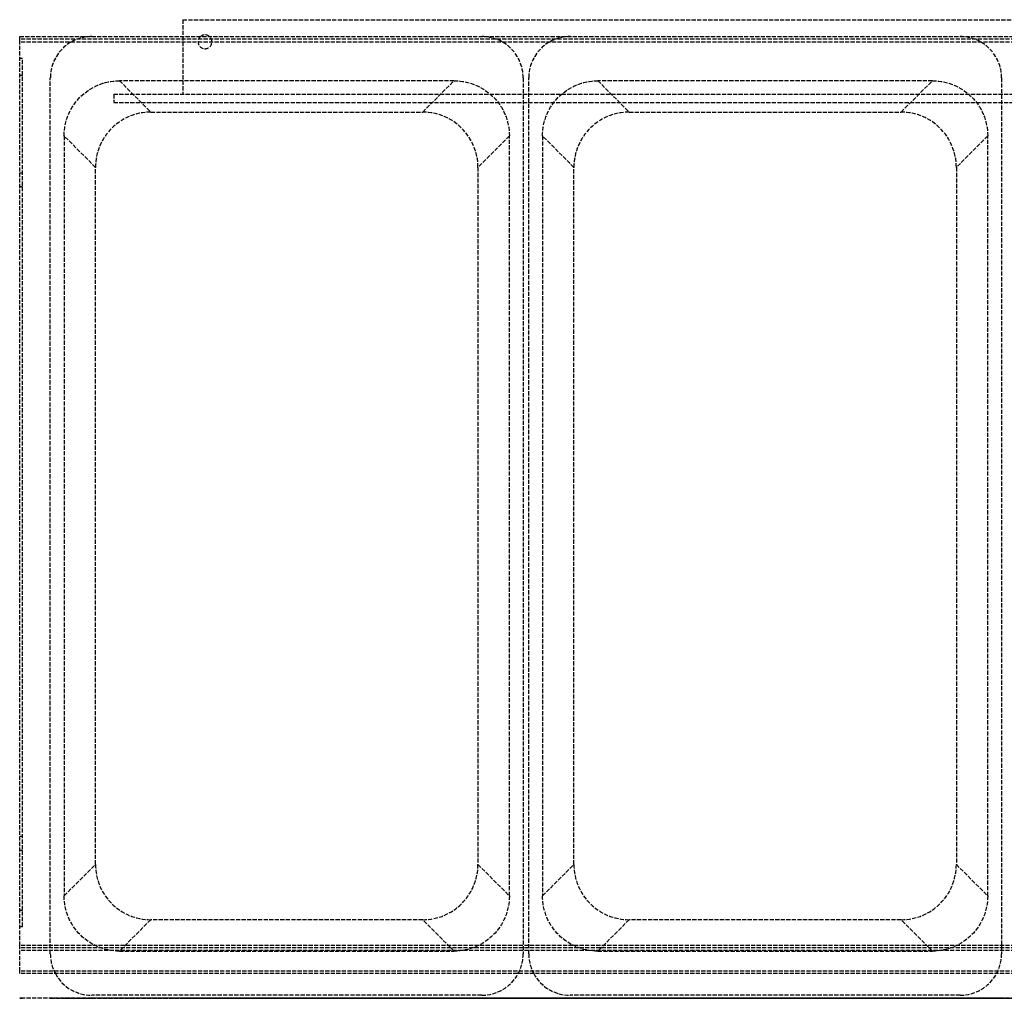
# Model space of a CAD drawing. Header units: millimetres. Extents: x -430 to 430, y 0 to 354.
# Tile 1 of 3: x -430 to -74, y 0 to 354. Entities that reach past the tile are written whole.
import ezdxf

# ---------------------------------------------------------------- set-up
doc = ezdxf.new("R2010")
doc.units = ezdxf.units.MM
doc.header["$LTSCALE"] = 10
doc.linetypes.add('ALLCAD_Strich', pattern=[0.2, 0.15, -0.05])
doc.layers.add('BESCH_KONT_sich_schn_ansi_2d', color=40, linetype='Continuous')
doc.layers.add('BESCH_KONT_sich_schn_grun_2d', color=10, linetype='Continuous')

msp = doc.modelspace()

# ---------------------------------------------------------------- linework, layer by layer
at = {"layer": 'BESCH_KONT_sich_schn_ansi_2d', "linetype": 'ALLCAD_Strich'}
for p, q in [((430, 0, 401.09), (-430, 0, 401.09)), ((430, 0, 407), (-430, 0, 407)), ((-430, 0, 401.09), (-430, 0, 407)), ((-430, 0, 400.59), (-430, 0, 401.09)), ((430, 0, 400.59), (-430, 0, 400.59)), ((-430, 0, 386), (-430, 0, 400.59)), ((430, 0, 386), (-430, 0, 386)), ((-430, 0, 386), (-430, 0, 385)), ((430, 0, 385), (-430, 0, 385)), ((-430, 0, 364), (-430, 0, 370)), ((-430, 0, 385), (-430, 0, 370)), ((-430, 0, 364), (-429, 0, 364)), ((-430, 0, 370), (-429, 0, 370)), ((430, 0, 386.5), (-430, 0, 386.5)), ((430, 0, 387), (-430, 0, 387)), ((-429, 0, 377.5), (-430, 0, 377.5)), ((-429, 0, 382.5), (-430, 0, 382.5)), ((-429, 0, 364), (-429, 0, 370)), ((-429, 0, 385), (-429, 0, 370)), ((-418.92, 0, 375), (-418.92, 0, 325)), ((-403.92, 0, 325), (-418.92, 0, 325)), ((-418.92, 0, 375), (-403.92, 0, 375)), ((-413.92, 0, 325), (-402.57, 0)), ((-403.92, 0, 325), (-262.92, 0, 325)), ((-403.92, 0, 325), (-403.92, 0, 375)), ((-262.92, 0, 375), (-403.92, 0, 375)), ((-382.58, 0), (-402.57, 0)), ((-396, 0, 28), (-396, 0)), ((-396, 0, 28), (-263.29, 0, 28)), ((-382.58, 0), (-393.93, 0, 325)), ((-284.26, 0), (-382.58, 0)), ((-371, 0, 1.5), (-371, 0)), ((-371, 0, 1.5), (1, 0, 1.5)), ((-365.5, 0, 1.5), (-365.5, 0)), ((-360.5, 0, 1.5), (-360.5, 0)), ((-264.27, 0), (-284.26, 0)), ((-272.91, 0, 325), (-284.26, 0)), ((-229.57, 0), (-264.27, 0)), ((-264.27, 0), (-252.92, 0, 325)), ((-263.29, 0, 28), (-230.55, 0, 28)), ((-247.92, 0, 325), (-262.92, 0, 325)), ((-262.92, 0, 375), (-247.92, 0, 375)), ((-262.92, 0, 375), (-262.92, 0, 325)), ((-247.92, 0, 325), (-247.92, 0, 375)), ((-245.92, 0, 375), (-230.92, 0, 375)), ((-230.92, 0, 325), (-245.92, 0, 325)), ((-245.92, 0, 375), (-245.92, 0, 325)), ((-240.92, 0, 325), (-229.57, 0)), ((-89.92, 0, 375), (-230.92, 0, 375)), ((-230.92, 0, 325), (-230.92, 0, 375)), ((-230.92, 0, 325), (-89.92, 0, 325)), ((-230.55, 0, 28), (-90.29, 0, 28)), ((-209.58, 0), (-229.57, 0)), ((-209.58, 0), (-220.93, 0, 325)), ((-111.26, 0), (-209.58, 0)), ((-99.91, 0, 325), (-111.26, 0)), ((-91.27, 0), (-111.26, 0)), ((-48, 0), (-91.27, 0)), ((-91.27, 0), (-79.92, 0, 325)), ((-90.29, 0, 28), (-48.98, 0, 28)), ((-74.92, 0, 325), (-89.92, 0, 325)), ((-89.92, 0, 375), (-74.92, 0, 375)), ((-89.92, 0, 375), (-89.92, 0, 325)), ((-74.92, 0, 325), (-74.92, 0, 375))]:
    msp.add_line(p, q, dxfattribs=at)
at = {"layer": 'BESCH_KONT_sich_schn_grun_2d', "linetype": 'ALLCAD_Strich'}
for p, q in [((-371, 354), (-371, 347.92)), ((-371, 354), (1, 354)), ((-430, 347.92), (430, 347.92)), ((-430, 346.92), (-430, 347.92)), ((-430, 345.92), (-430, 346.92)), ((430, 346.92), (-430, 346.92)), ((430, 345.92), (-430, 345.92)), ((-430, 19.08), (-430, 345.92)), ((-371, 347.92), (-371, 327)), ((-429, 339.92), (-430, 339.92)), ((-429, 25.92), (-429, 339.92)), ((-430, 333.92), (-429, 333.92)), ((-418.92, 16.08), (-418.92, 332.92)), ((-272.91, 331.92), (-393.93, 331.92)), ((-393.93, 331.92), (-382.58, 320.57)), ((-284.26, 320.57), (-272.91, 331.92)), ((-247.92, 332.92), (-247.92, 16.08)), ((-245.92, 16.08), (-245.92, 332.92)), ((-99.91, 331.92), (-220.93, 331.92)), ((-220.93, 331.92), (-209.58, 320.57)), ((-111.26, 320.57), (-99.91, 331.92)), ((-74.92, 332.92), (-74.92, 16.08)), ((-396, 327), (26, 327)), ((-396, 327), (-396, 324)), ((-396, 324), (26, 324)), ((-382.58, 320.57), (-284.26, 320.57)), ((-209.58, 320.57), (-111.26, 320.57)), ((-413.92, 311.93), (-413.92, 37.07)), ((-402.57, 300.58), (-413.92, 311.93)), ((-252.92, 311.93), (-264.27, 300.58)), ((-252.92, 37.07), (-252.92, 311.93)), ((-240.92, 311.93), (-240.92, 37.07)), ((-229.57, 300.58), (-240.92, 311.93)), ((-79.92, 311.93), (-91.27, 300.58)), ((-79.92, 37.07), (-79.92, 311.93)), ((-402.57, 48.42), (-402.57, 300.58)), ((-264.27, 300.58), (-264.27, 48.42)), ((-229.57, 48.42), (-229.57, 300.58)), ((-91.27, 300.58), (-91.27, 48.42)), ((-429, 298.5), (-430, 298.5)), ((-429, 293.5), (-430, 293.5)), ((-429, 58.5), (-430, 58.5)), ((-429, 53.5), (-430, 53.5)), ((-413.92, 37.07), (-402.57, 48.42)), ((-264.27, 48.42), (-252.92, 37.07)), ((-240.92, 37.07), (-229.57, 48.42)), ((-91.27, 48.42), (-79.92, 37.07)), ((-430, 31.92), (-429, 31.92)), ((-430, 25.92), (-429, 25.92)), ((-382.58, 28.43), (-393.93, 17.08)), ((-284.26, 28.43), (-382.58, 28.43)), ((-272.91, 17.08), (-284.26, 28.43)), ((-209.58, 28.43), (-220.93, 17.08)), ((-111.26, 28.43), (-209.58, 28.43)), ((-99.91, 17.08), (-111.26, 28.43)), ((430, 19.08), (-430, 19.08)), ((-430, 18.21), (-430, 19.08)), ((430, 18.21), (-430, 18.21)), ((-430, 9.79), (-430, 18.21)), ((430, 17.34), (-430, 17.34)), ((-393.93, 17.08), (-272.91, 17.08)), ((-220.93, 17.08), (-99.91, 17.08)), ((430, 9.79), (-430, 9.79)), ((-430, 8.92), (-430, 9.79)), ((430, 8.92), (-430, 8.92)), ((-262.92, 1.08), (-403.92, 1.08)), ((-89.92, 1.08), (-230.92, 1.08))]:
    msp.add_line(p, q, dxfattribs=at)
for centre, radius, start, end in [((-403.92, 332.92), 15, 90, 180), ((-363, 346), 2.5, 129.8009, 0), ((-363, 346), 2.5, 50.1991, 129.8009), ((-363, 346), 2.5, 360, 50.1991), ((-262.92, 332.92), 15, 0, 90), ((-230.92, 332.92), 15, 90, 180), ((-89.92, 332.92), 15, 0, 90), ((-403.92, 16.08), 15, 180, 208.5054), ((-262.92, 16.08), 15, 331.4946, 0), ((-230.92, 16.08), 15, 180, 208.5054), ((-89.92, 16.08), 15, 331.4946, 0), ((-403.92, 16.08), 15, 208.5054, 270), ((-262.92, 16.08), 15, 270, 331.4946), ((-230.92, 16.08), 15, 208.5054, 270), ((-89.92, 16.08), 15, 270, 331.4946)]:
    msp.add_arc(centre, radius, start, end, dxfattribs=at)
at = {"layer": 'BESCH_KONT_sich_schn_grun_2d', "linetype": 'ALLCAD_Strich', "extrusion": (0, 0, -1)}
for centre, major_axis, start_param, end_param in [((-393.91, 311.91), (14.16, -14.16), -3.926382, -2.356803), ((-272.93, 311.91), (-14.16, -14.16), 2.356803, 3.926382), ((-220.91, 311.91), (14.16, -14.16), -3.926382, -2.356803), ((-99.93, 311.91), (-14.16, -14.16), 2.356803, 3.926382), ((-393.91, 37.09), (14.16, 14.16), 2.356803, 3.926382), ((-272.93, 37.09), (-14.16, 14.16), 2.356803, 3.926382), ((-220.91, 37.09), (14.16, 14.16), 2.356803, 3.926382), ((-99.93, 37.09), (-14.16, 14.16), -3.926382, -2.356803)]:
    msp.add_ellipse(centre, major_axis=major_axis, ratio=0.998783, start_param=start_param, end_param=end_param, dxfattribs=at)
at = {"layer": 'BESCH_KONT_sich_schn_grun_2d', "linetype": 'ALLCAD_Strich'}
for centre, major_axis, start_param, end_param in [((-382.56, 300.56), (14.16, -14.16), 2.356803, 3.926382), ((-284.28, 300.56), (-14.16, -14.16), -3.926382, -2.356803), ((-209.56, 300.56), (14.16, -14.16), 2.356803, 3.926382), ((-111.28, 300.56), (-14.16, -14.16), -3.926382, -2.356803), ((-382.56, 48.44), (14.16, 14.16), 2.356803, 3.926382), ((-284.28, 48.44), (-14.16, 14.16), -3.926382, -2.356803), ((-209.56, 48.44), (14.16, 14.16), -3.926382, -2.356803), ((-111.28, 48.44), (-14.16, 14.16), 2.356803, 3.926382)]:
    msp.add_ellipse(centre, major_axis=major_axis, ratio=0.998783, start_param=start_param, end_param=end_param, dxfattribs=at)

doc.saveas('drawing.dxf')
